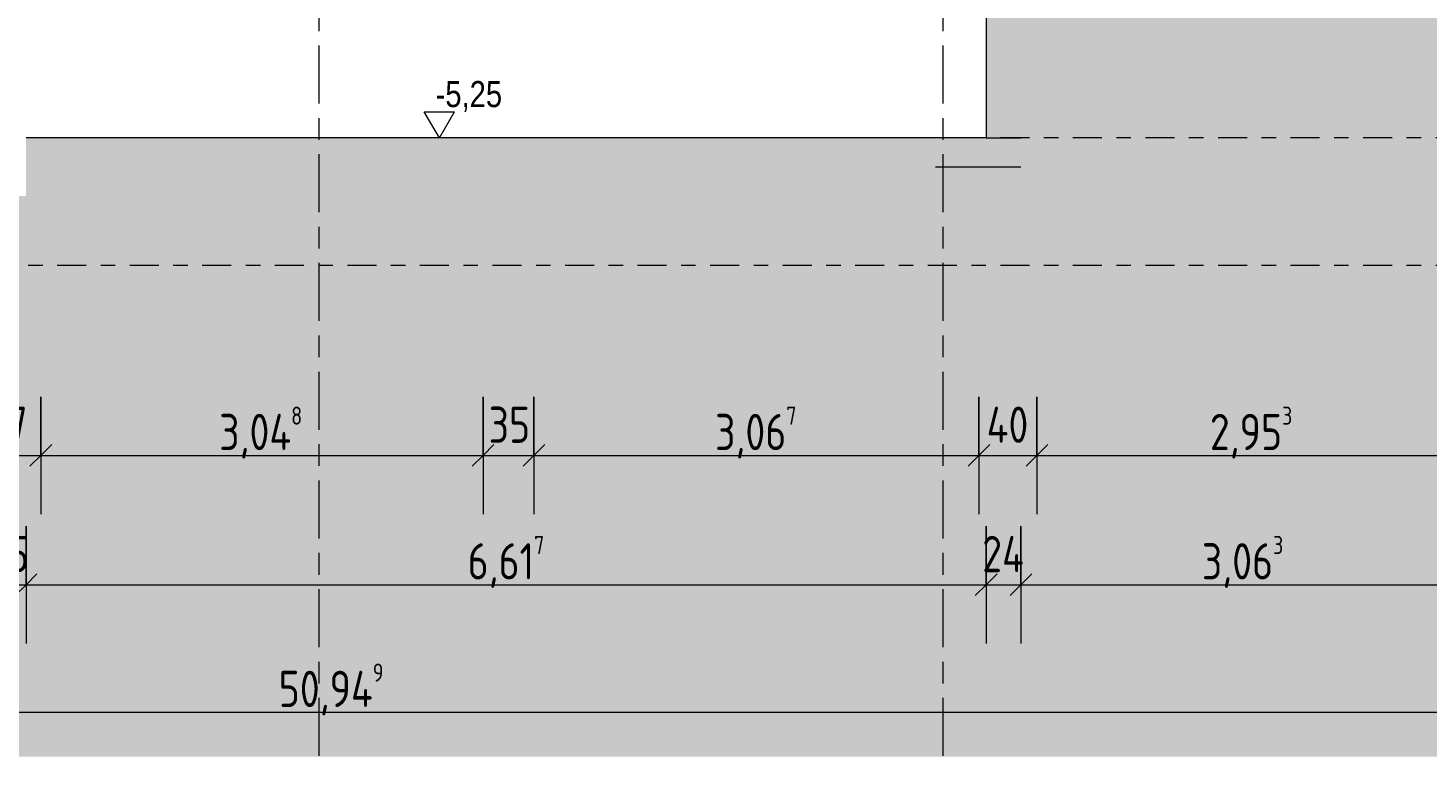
# Model space of a CAD drawing. Header units: metres. Extents: x 2 to 230, y -14 to 869.
# Tile 60 of 71: x 193.74 to 203.39, y -12.41 to -7.29. Entities that reach past the tile are written whole.
import ezdxf

# ---------------------------------------------------------------- set-up
doc = ezdxf.new("R2010")
doc.units = ezdxf.units.M
doc.linetypes.add('_Ebene_', pattern=[0.4, 0.2, -0.1, 0, -0.1])
doc.linetypes.add('_Rasterlinie_', pattern=[0.75, 0.4, -0.1, 0.15, -0.1])
for name, color, linetype, lineweight in [('A_Bem', 7, 'Continuous', 5), ('A_Bem-100', 7, 'Continuous', 5), ('A_Detailelemente', 7, 'Continuous', 9), ('A_Ebenen', 50, 'Continuous', 5), ('A_Geschossdecken', 7, 'Continuous', 5), ('A_Geschossdecken_Schraffur', 7, 'Continuous', 5), ('A_Hoehenkoten', 124, 'Continuous', 5), ('A_Raster', 128, 'Continuous', 5), ('A_Wand', 244, 'Continuous', 5), ('A_Wand_Schraff', 1, 'Continuous', 5)]:
    doc.layers.add(name, color=color, linetype=linetype, lineweight=lineweight)
doc.styles.add('Arial', font='arial.ttf', dxfattribs={"width": 0.8, "height": 0.18})
doc.styles.add('ISOCPEUR_1', font='isocpeur.ttf', dxfattribs={"width": 0.8, "height": 0.25})
doc.dimstyles.new('BLB-Standard_2_5_Aussen', dxfattribs={"dimscale": 0.3048, "dimtxt": 0.248995, "dimasz": 0.492126, "dimexe": 1.32874, "dimexo": 0.0625, "dimgap": 0.032808, "dimtad": 1, "dimrnd": 0.001, "dimzin": 0, "dimdsep": 46, "dimtxsty": 'ISOCPEUR_1', "dimblk1": 'OBLIQUE', "dimblk2": 'OBLIQUE', "dimsah": 1, "dimcen": 0.09, "dimdle": 0.164042, "dimazin": 0, "dimtfac": 1, "dimtdec": 4, "dimtix": 1, "dimtmove": 0, "dimatfit": 3, "dimfxl": 1.32874, "dimfxlon": 1, "dimtvp": 1, "dimtolj": 1, "dimtzin": 0, "dimarcsym": 2})
doc.dimstyles.new('BLB-Standard_2_5_Aussen_1', dxfattribs={"dimscale": 0.3048, "dimtxt": 0.248995, "dimasz": 0.492126, "dimexe": 1.32874, "dimexo": 0.0625, "dimgap": 0.032808, "dimtad": 1, "dimdec": 1, "dimlfac": 100, "dimrnd": 0.1, "dimdsep": 46, "dimtxsty": 'ISOCPEUR_1', "dimblk1": 'OBLIQUE', "dimblk2": 'OBLIQUE', "dimsah": 1, "dimcen": 0.09, "dimdle": 0.164042, "dimazin": 0, "dimtfac": 1, "dimtdec": 4, "dimtix": 1, "dimtmove": 0, "dimatfit": 3, "dimfxl": 1.32874, "dimfxlon": 1, "dimtvp": 1, "dimtolj": 1, "dimtzin": 0, "dimarcsym": 2})

# ---------------------------------------------------------------- blocks, each defined once
blk = doc.blocks.new('DIMBLOCK89-H')
at = {"layer": 'A_Bem-100'}
for p, q in [((193.4787, -10.7223), (193.4787, -11.5323)), ((193.4787, -11.1273), (193.4787, -10.7223)), ((193.7287, -10.7223), (193.7287, -11.5323)), ((193.7287, -11.1273), (193.7287, -10.7223)), ((193.4787, -11.1273), (193.7287, -11.1273))]:
    blk.add_line(p, q, dxfattribs=at)
at = {"layer": 'A_Bem-100', "lineweight": 9}
for p, q in [((193.4787, -11.1273), (193.5537, -11.0523)), ((193.7287, -11.1273), (193.8037, -11.0523)), ((193.4787, -11.1273), (193.4037, -11.2023)), ((193.7287, -11.1273), (193.6537, -11.2023))]:
    blk.add_line(p, q, dxfattribs=at)
at = {"layer": 'A_Bem-100', "color": 0, "insert": (193.4668, -10.7907), "char_height": 0.25, "width": 0.328652, "attachment_point": 1, "line_spacing_factor": 1.149209, "style": 'ISOCPEUR_1'}
blk.add_mtext('25', dxfattribs=at)
blk = doc.blocks.new('_Oblique')
at = {"color": 0, "linetype": 'ByBlock', "lineweight": -2}
blk.add_line((-0.5, -0.5), (0.5, 0.5), dxfattribs=at)
blk = doc.blocks.new('DIMBLOCK90-H')
at = {"layer": 'A_Bem-100'}
for p, q in [((193.7287, -10.7223), (193.7287, -11.5323)), ((193.7287, -11.1273), (193.7287, -10.7223)), ((200.3454, -10.7223), (200.3454, -11.5323)), ((200.3454, -11.1273), (200.3454, -10.7223)), ((193.7287, -11.1273), (200.3454, -11.1273))]:
    blk.add_line(p, q, dxfattribs=at)
at = {"layer": 'A_Bem-100', "lineweight": 9}
for p, q in [((193.7287, -11.1273), (193.8037, -11.0523)), ((200.3454, -11.1273), (200.4204, -11.0523)), ((193.7287, -11.1273), (193.6537, -11.2023)), ((200.3454, -11.1273), (200.2704, -11.2023))]:
    blk.add_line(p, q, dxfattribs=at)
at = {"layer": 'A_Bem-100', "color": 0, "insert": (196.7719, -10.7907), "char_height": 0.25, "width": 0.63639, "attachment_point": 1, "line_spacing_factor": 1.149209, "style": 'ISOCPEUR_1'}
blk.add_mtext('6,61\\A2\\H0.5x;\\S7^  ;\\H2x;', dxfattribs=at)
blk = doc.blocks.new('DIMBLOCK91-H')
at = {"layer": 'A_Bem-100'}
for p, q in [((200.3454, -10.7223), (200.3454, -11.5323)), ((200.3454, -11.1273), (200.3454, -10.7223)), ((200.5854, -10.7223), (200.5854, -11.5323)), ((200.5854, -11.1273), (200.5854, -10.7223)), ((200.3454, -11.1273), (200.5854, -11.1273))]:
    blk.add_line(p, q, dxfattribs=at)
at = {"layer": 'A_Bem-100', "lineweight": 9}
for p, q in [((200.3454, -11.1273), (200.4204, -11.0523)), ((200.5854, -11.1273), (200.6604, -11.0523)), ((200.3454, -11.1273), (200.2704, -11.2023)), ((200.5854, -11.1273), (200.5104, -11.2023))]:
    blk.add_line(p, q, dxfattribs=at)
at = {"layer": 'A_Bem-100', "color": 0, "insert": (200.3185, -10.7907), "char_height": 0.25, "width": 0.352554, "attachment_point": 1, "line_spacing_factor": 1.149209, "style": 'ISOCPEUR_1'}
blk.add_mtext('24', dxfattribs=at)
blk = doc.blocks.new('DIMBLOCK92-H')
at = {"layer": 'A_Bem-100'}
for p, q in [((200.5854, -10.7223), (200.5854, -11.5323)), ((200.5854, -11.1273), (200.5854, -10.7223)), ((203.6487, -10.7223), (203.6487, -11.5323)), ((203.6487, -11.1273), (203.6487, -10.7223)), ((200.5854, -11.1273), (203.6487, -11.1273))]:
    blk.add_line(p, q, dxfattribs=at)
at = {"layer": 'A_Bem-100', "lineweight": 9}
for p, q in [((200.5854, -11.1273), (200.6604, -11.0523)), ((203.6487, -11.1273), (203.7237, -11.0523)), ((200.5854, -11.1273), (200.5104, -11.2023)), ((203.6487, -11.1273), (203.5737, -11.2023))]:
    blk.add_line(p, q, dxfattribs=at)
at = {"layer": 'A_Bem-100', "color": 0, "insert": (201.832, -10.7907), "char_height": 0.25, "width": 0.684194, "attachment_point": 1, "line_spacing_factor": 1.149209, "style": 'ISOCPEUR_1'}
blk.add_mtext('3,06\\A2\\H0.5x;\\S3^  ;\\H2x;', dxfattribs=at)
blk = doc.blocks.new('DIMBLOCK106-H')
at = {"layer": 'A_Bem-100'}
for p, q in [((170.3588, -11.6023), (170.3588, -12.4123)), ((170.3588, -12.0073), (170.3588, -11.6023)), ((221.3077, -11.6023), (221.3077, -12.4123)), ((221.3077, -12.0073), (221.3077, -11.6023)), ((170.3088, -12.0073), (221.3577, -12.0073))]:
    blk.add_line(p, q, dxfattribs=at)
at = {"layer": 'A_Bem-100', "lineweight": 9}
for p, q in [((170.3588, -12.0073), (170.4338, -11.9323)), ((221.3077, -12.0073), (221.3827, -11.9323)), ((170.3588, -12.0073), (170.2838, -12.0823)), ((221.3077, -12.0073), (221.2327, -12.0823))]:
    blk.add_line(p, q, dxfattribs=at)
at = {"layer": 'A_Bem-100', "color": 0, "insert": (195.4698, -11.6707), "char_height": 0.25, "width": 0.872422, "attachment_point": 1, "line_spacing_factor": 1.149209, "style": 'ISOCPEUR_1'}
blk.add_mtext('50,94\\A2\\H0.5x;\\S9^  ;\\H2x;', dxfattribs=at)
blk = doc.blocks.new('DIMBLOCK119-H')
at = {"layer": 'A_Bem-100'}
for p, q in [((193.3608, -9.8302), (193.3608, -10.6402)), ((193.3608, -10.2352), (193.3608, -9.8302)), ((193.8308, -9.8302), (193.8308, -10.6402)), ((193.8308, -10.2352), (193.8308, -9.8302)), ((193.3608, -10.2352), (193.8308, -10.2352))]:
    blk.add_line(p, q, dxfattribs=at)
at = {"layer": 'A_Bem-100', "lineweight": 9}
for p, q in [((193.3608, -10.2352), (193.4358, -10.1602)), ((193.8308, -10.2352), (193.9058, -10.1602)), ((193.3608, -10.2352), (193.2858, -10.3102)), ((193.8308, -10.2352), (193.7558, -10.3102))]:
    blk.add_line(p, q, dxfattribs=at)
at = {"layer": 'A_Bem-100', "color": 0, "insert": (193.4489, -9.8986), "char_height": 0.25, "width": 0.352554, "attachment_point": 1, "line_spacing_factor": 1.149209, "style": 'ISOCPEUR_1'}
blk.add_mtext('47', dxfattribs=at)
blk = doc.blocks.new('DIMBLOCK120-H')
at = {"layer": 'A_Bem-100'}
for p, q in [((193.8308, -9.8302), (193.8308, -10.6402)), ((193.8308, -10.2352), (193.8308, -9.8302)), ((196.8787, -9.8302), (196.8787, -10.6402)), ((196.8787, -10.2352), (196.8787, -9.8302)), ((193.8308, -10.2352), (196.8787, -10.2352))]:
    blk.add_line(p, q, dxfattribs=at)
at = {"layer": 'A_Bem-100', "lineweight": 9}
for p, q in [((193.8308, -10.2352), (193.9058, -10.1602)), ((196.8787, -10.2352), (196.9537, -10.1602)), ((193.8308, -10.2352), (193.7558, -10.3102)), ((196.8787, -10.2352), (196.8037, -10.3102))]:
    blk.add_line(p, q, dxfattribs=at)
at = {"layer": 'A_Bem-100', "color": 0, "insert": (195.0597, -9.8986), "char_height": 0.25, "width": 0.708096, "attachment_point": 1, "line_spacing_factor": 1.149209, "style": 'ISOCPEUR_1'}
blk.add_mtext('3,04\\A2\\H0.5x;\\S8^  ;\\H2x;', dxfattribs=at)
blk = doc.blocks.new('DIMBLOCK121-H')
at = {"layer": 'A_Bem-100'}
for p, q in [((196.8787, -9.8302), (196.8787, -10.6402)), ((196.8787, -10.2352), (196.8787, -9.8302)), ((197.2287, -9.8302), (197.2287, -10.6402)), ((197.2287, -10.2352), (197.2287, -9.8302)), ((196.8787, -10.2352), (197.2287, -10.2352))]:
    blk.add_line(p, q, dxfattribs=at)
at = {"layer": 'A_Bem-100', "lineweight": 9}
for p, q in [((196.8787, -10.2352), (196.9537, -10.1602)), ((197.2287, -10.2352), (197.3037, -10.1602)), ((196.8787, -10.2352), (196.8037, -10.3102)), ((197.2287, -10.2352), (197.1537, -10.3102))]:
    blk.add_line(p, q, dxfattribs=at)
at = {"layer": 'A_Bem-100', "color": 0, "insert": (196.9168, -9.8986), "char_height": 0.25, "width": 0.328652, "attachment_point": 1, "line_spacing_factor": 1.149209, "style": 'ISOCPEUR_1'}
blk.add_mtext('35', dxfattribs=at)
blk = doc.blocks.new('DIMBLOCK122-H')
at = {"layer": 'A_Bem-100'}
for p, q in [((197.2287, -9.8302), (197.2287, -10.6402)), ((197.2287, -10.2352), (197.2287, -9.8302)), ((200.2958, -9.8302), (200.2958, -10.6402)), ((200.2958, -10.2352), (200.2958, -9.8302)), ((197.2287, -10.2352), (200.2958, -10.2352))]:
    blk.add_line(p, q, dxfattribs=at)
at = {"layer": 'A_Bem-100', "lineweight": 9}
for p, q in [((197.2287, -10.2352), (197.3037, -10.1602)), ((200.2958, -10.2352), (200.3708, -10.1602)), ((197.2287, -10.2352), (197.1537, -10.3102)), ((200.2958, -10.2352), (200.2208, -10.3102))]:
    blk.add_line(p, q, dxfattribs=at)
at = {"layer": 'A_Bem-100', "color": 0, "insert": (198.4772, -9.8986), "char_height": 0.25, "width": 0.684194, "attachment_point": 1, "line_spacing_factor": 1.149209, "style": 'ISOCPEUR_1'}
blk.add_mtext('3,06\\A2\\H0.5x;\\S7^  ;\\H2x;', dxfattribs=at)
blk = doc.blocks.new('DIMBLOCK123-H')
at = {"layer": 'A_Bem-100'}
for p, q in [((200.2958, -9.8302), (200.2958, -10.6402)), ((200.2958, -10.2352), (200.2958, -9.8302)), ((200.6958, -9.8302), (200.6958, -10.6402)), ((200.6958, -10.2352), (200.6958, -9.8302)), ((200.2958, -10.2352), (200.6958, -10.2352))]:
    blk.add_line(p, q, dxfattribs=at)
at = {"layer": 'A_Bem-100', "lineweight": 9}
for p, q in [((200.2958, -10.2352), (200.3708, -10.1602)), ((200.6958, -10.2352), (200.7708, -10.1602)), ((200.2958, -10.2352), (200.2208, -10.3102)), ((200.6958, -10.2352), (200.6208, -10.3102))]:
    blk.add_line(p, q, dxfattribs=at)
at = {"layer": 'A_Bem-100', "color": 0, "insert": (200.3489, -9.8986), "char_height": 0.25, "width": 0.352554, "attachment_point": 1, "line_spacing_factor": 1.149209, "style": 'ISOCPEUR_1'}
blk.add_mtext('40', dxfattribs=at)
blk = doc.blocks.new('DIMBLOCK124-H')
at = {"layer": 'A_Bem-100'}
for p, q in [((200.6958, -9.8302), (200.6958, -10.6402)), ((200.6958, -10.2352), (200.6958, -9.8302)), ((203.6487, -9.8302), (203.6487, -10.6402)), ((203.6487, -10.2352), (203.6487, -9.8302)), ((200.6958, -10.2352), (203.6487, -10.2352))]:
    blk.add_line(p, q, dxfattribs=at)
at = {"layer": 'A_Bem-100', "lineweight": 9}
for p, q in [((200.6958, -10.2352), (200.7708, -10.1602)), ((203.6487, -10.2352), (203.7237, -10.1602)), ((200.6958, -10.2352), (200.6208, -10.3102)), ((203.6487, -10.2352), (203.5737, -10.3102))]:
    blk.add_line(p, q, dxfattribs=at)
at = {"layer": 'A_Bem-100', "color": 0, "insert": (201.8872, -9.8986), "char_height": 0.25, "width": 0.684194, "attachment_point": 1, "line_spacing_factor": 1.149209, "style": 'ISOCPEUR_1'}
blk.add_mtext('2,95\\A2\\H0.5x;\\S3^  ;\\H2x;', dxfattribs=at)
blk = doc.blocks.new('Höhenkoten - leer-6237472-H')
at = {"layer": 'A_Hoehenkoten'}
for p, q in [((-20.0598, -8.7451), (-20.2677, -8.7451)), ((-20.1637, -8.9251), (-20.2677, -8.7451)), ((-20.1637, -8.9251), (-20.0598, -8.7451))]:
    blk.add_line(p, q, dxfattribs=at)

msp = doc.modelspace()

# ---------------------------------------------------------------- hatches: boundary and pattern name
at = {"layer": 'A_Detailelemente'}
msp.add_hatch(color=254, dxfattribs=at).paths.add_polyline_path([(222.0294, -12.3131), (225.6924, -12.3131), (225.6924, -3.4886), (225.6907, -3.4886), (224.2609, -3.4637), (224.2609, -3.3638), (222.985, -3.3638), (222.985, -7.1851), (223.4382, -7.1851), (223.4382, -8.0351), (222.3582, -8.0351), (222.3582, -7.1851), (222.745, -7.1851), (222.745, -5.5301), (221.3109, -5.5301), (221.3109, -7.1851), (221.6821, -7.1851), (221.6821, -8.0351), (220.6021, -8.0351), (220.6021, -7.1851), (210.9191, -7.1851), (210.9191, -7.6851), (209.9591, -7.6851), (209.9591, -7.1851), (210.3091, -7.1851), (210.3091, -6.7551), (209.1226, -6.7551), (209.1226, -6.5151), (209.0467, -6.5151), (208.7418, -6.2102), (208.7418, -6.0337), (208.466, -6.0337), (207.634, -5.4951), (206.6992, -5.4951), (206.6992, -7.1451), (207.0343, -7.1451), (207.0343, -7.6451), (206.0343, -7.6451), (206.0343, -7.1451), (200.5854, -7.1451), (200.5854, -8.2451), (200.9354, -8.2451), (200.9354, -9.0951), (199.9954, -9.0951), (199.9954, -8.2451), (193.7287, -8.2451), (193.7287, -8.4451), (194.0787, -8.4451), (194.0787, -8.9451), (193.1287, -8.9451), (193.1287, -8.4451), (188.9991, -8.4451), (188.9991, -8.9451), (188.0491, -8.9451), (188.0491, -8.4451), (184.4263, -8.4451), (184.4263, -9.1251), (184.7763, -9.1251), (184.7763, -9.6251), (183.7763, -9.6251), (183.7763, -9.1251), (171.0088, -9.1251), (171.0088, -9.6251), (170.0088, -9.6251), (170.0088, -9.1251), (170.355, -9.1251), (170.355, -3.6251), (169.9157, -3.6279), (169.5215, -3.6375), (167.0845, -3.7492), (167.0845, -12.3131), (218.3664, -12.3131)], flags=0)
at = {"layer": 'A_Geschossdecken_Schraffur', "lineweight": 9}
for points in [[(199.9954, -8.2451), (200.5854, -8.2451), (200.5854, -8.0451), (193.7287, -8.0451), (193.7287, -8.2451), (196.3885, -8.2451)], [(200.9354, -9.0951), (200.9354, -8.2451), (199.9954, -8.2451), (199.9954, -9.0951)]]:
    msp.add_hatch(color=253, dxfattribs=at).paths.add_polyline_path(points, flags=0)
h = msp.add_hatch(color=253, dxfattribs=at)
h.paths.add_polyline_path([(194.0787, -8.9451), (194.0787, -8.4451), (193.1287, -8.4451), (193.1287, -8.9451), (193.7287, -8.9451)], flags=0)
h.paths.add_polyline_path([(188.9991, -8.9451), (188.9991, -8.4451), (188.0491, -8.4451), (188.0491, -8.9451)], flags=0)
at = {"layer": 'A_Wand_Schraff', "lineweight": 9}
msp.add_hatch(color=253, dxfattribs=at).paths.add_polyline_path([(200.3454, -8.0451), (200.5854, -8.0451), (200.5854, -7.1451), (200.3454, -7.1451)], flags=0)

# ---------------------------------------------------------------- linework, layer by layer
at = {"layer": 'A_Ebenen', "color": 130, "linetype": '_Ebene_', "lineweight": 9}
for p, q in [((226.6435, -8.0451), (166.1108, -8.0451)), ((226.6435, -8.9251), (166.1108, -8.9251))]:
    msp.add_line(p, q, dxfattribs=at)
at = {"layer": 'A_Geschossdecken', "color": 250, "lineweight": 9}
for p, q in [((200.3454, -8.0451), (193.7287, -8.0451)), ((199.9954, -8.2451), (200.5854, -8.2451))]:
    msp.add_line(p, q, dxfattribs=at)
at = {"layer": 'A_Raster', "linetype": '_Rasterlinie_', "lineweight": 9}
for p, q in [((195.7491, -12.308), (195.7491, 9.9864)), ((200.0491, -12.308), (200.0491, 9.9864))]:
    msp.add_line(p, q, dxfattribs=at)
at = {"layer": 'A_Wand', "color": 250, "lineweight": 9}
for p, q in [((200.3454, -3.1651), (200.3454, -8.0451)), ((200.3454, -8.0451), (200.5854, -8.0451))]:
    msp.add_line(p, q, dxfattribs=at)

# ---------------------------------------------------------------- block references
at = {"layer": 'A_Hoehenkoten', "extrusion": (0, 0, -1)}
msp.add_blockref('Höhenkoten - leer-6237472-H', (-176.4134, 0.88), dxfattribs=at)

# ---------------------------------------------------------------- texts
at = {"layer": 'A_Hoehenkoten', "insert": (196.5513, -7.6529), "char_height": 0.18, "width": 0.542095, "attachment_point": 1, "line_spacing_factor": 0.941778, "style": 'Arial'}
msp.add_mtext('-5,25', dxfattribs=at)

# ---------------------------------------------------------------- dimensions: what is measured, and where the dimension line sits
at = {"layer": 'A_Bem'}
for base, p1, p2, override, picture, middle in [((193.8308, -10.2352), (193.3608, -9.8302), (193.8308, -9.8302), {"dimpost": '<>', "dimfxl": 0.47}, 'DIMBLOCK119-H', (193.5958, -10.1002)), ((197.2287, -10.2352), (196.8787, -9.8302), (197.2287, -9.8302), {"dimpost": '<>', "dimfxl": 0.35}, 'DIMBLOCK121-H', (197.0537, -10.1002)), ((200.6958, -10.2352), (200.2958, -9.8302), (200.6958, -9.8302), {"dimpost": '<>', "dimfxl": 0.4}, 'DIMBLOCK123-H', (200.4958, -10.1002)), ((193.7287, -11.1273), (193.4787, -10.7223), (193.7287, -10.7223), {"dimpost": '<>', "dimfxl": 0.25}, 'DIMBLOCK89-H', (193.6037, -10.9923)), ((200.5854, -11.1273), (200.3454, -10.7223), (200.5854, -10.7223), {"dimpost": '<>', "dimfxl": 0.24}, 'DIMBLOCK91-H', (200.4654, -10.9923))]:
    dim = msp.add_linear_dim(base=base, p1=p1, p2=p2, dimstyle='BLB-Standard_2_5_Aussen_1', override=override, dxfattribs=at)
    dim.commit()
    dim.dimension.update_dxf_attribs({"geometry": picture, "text_midpoint": middle})
for base, p1, p2, text, override, picture, middle in [((196.8787, -10.2352), (193.8308, -9.8302), (196.8787, -9.8302), '\\A1;3,04\\Q;{\\A1;{\\H0.5x;\\S8^ ;}}', {"dimpost": '<>', "dimfxl": 3.047911}, 'DIMBLOCK120-H', (195.3548, -10.0752)), ((200.2958, -10.2352), (197.2287, -9.8302), (200.2958, -9.8302), '\\A1;3,06\\Q;{\\A1;{\\H0.5x;\\S7^ ;}}', {"dimpost": '<>', "dimfxl": 3.067063}, 'DIMBLOCK122-H', (198.7623, -10.0752)), ((203.6487, -10.2352), (200.6958, -9.8302), (203.6487, -9.8302), '\\A1;2,95\\Q;{\\A1;{\\H0.5x;\\S3^ ;}}', {"dimpost": '<>', "dimfxl": 2.952873}, 'DIMBLOCK124-H', (202.1722, -10.0752)), ((200.3454, -11.1273), (193.7287, -10.7223), (200.3454, -10.7223), '\\A1;6,61\\Q;{\\A1;{\\H0.5x;\\S7^ ;}}', {"dimpost": '<>', "dimfxl": 6.61672}, 'DIMBLOCK90-H', (197.0371, -10.9673)), ((203.6487, -11.1273), (200.5854, -10.7223), (203.6487, -10.7223), '\\A1;3,06\\Q;{\\A1;{\\H0.5x;\\S3^ ;}}', {"dimpost": '<>', "dimfxl": 3.063224}, 'DIMBLOCK92-H', (202.1171, -10.9673)), ((221.3077, -12.0073), (170.3588, -11.6023), (221.3077, -11.6023), '\\A1;50,94\\Q;{\\A1;{\\H0.5x;\\S9^ ;}}', {"dimpost": '<>', "dimfxl": 50.948895}, 'DIMBLOCK106-H', (195.8333, -11.8473))]:
    dim = msp.add_linear_dim(base=base, p1=p1, p2=p2, text=text, dimstyle='BLB-Standard_2_5_Aussen', override=override, dxfattribs=at)
    dim.commit()
    dim.dimension.update_dxf_attribs({"geometry": picture, "text_midpoint": middle})

doc.saveas('drawing.dxf')
